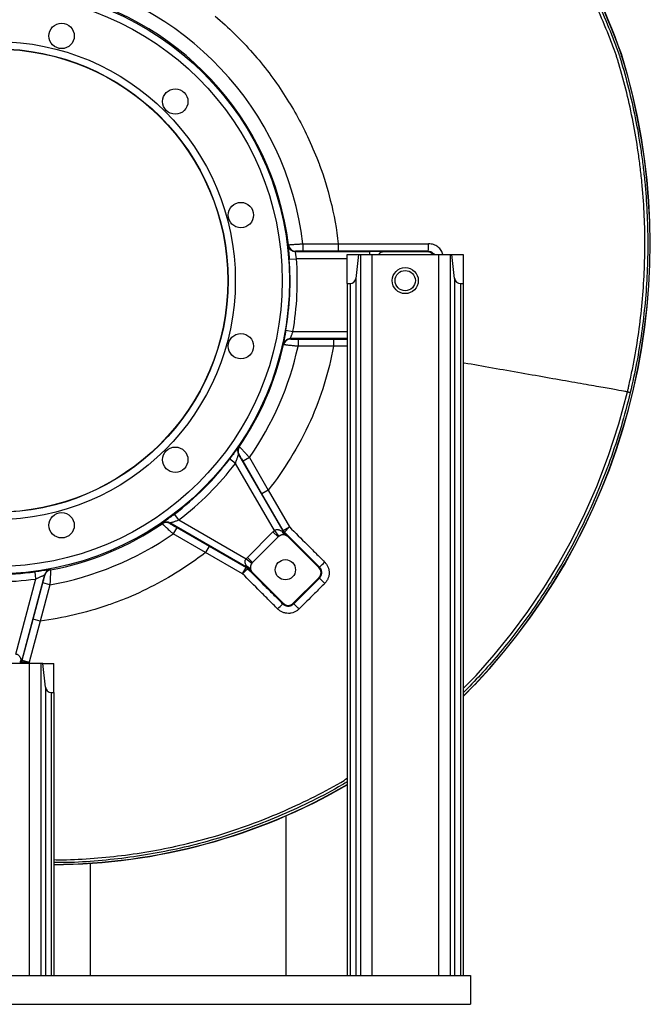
# Model space of a CAD drawing. Header units: millimetres. Extents: x 2157 to 3772, y 1656 to 3856.
# Tile 2 of 7: x 2901 to 3772, y 1656 to 3016. Entities that reach past the tile are written whole.
import ezdxf

# ---------------------------------------------------------------- set-up
doc = ezdxf.new("R2010")
doc.units = ezdxf.units.MM
doc.header["$LTSCALE"] = 2

msp = doc.modelspace()

# ---------------------------------------------------------------- linework, layer by layer
at = {"color": 7, "linetype": 'Continuous', "lineweight": 25}
for p, q in [((3731.8, 2968.7), (3732.1, 2968.8)), ((3282.3, 2696.3), (3281.9, 2695.8)), ((3281.9, 2695.8), (3384.5, 2695.8)), ((3292.4, 2706.5), (3292.4, 2696.5)), ((3292.4, 2706.5), (3341.2, 2706.5)), ((3341.2, 2696.5), (3292.4, 2696.5)), ((3341.2, 2706.5), (3341.2, 2696.5)), ((3464.1, 2695.4), (3404.5, 2695.4)), ((3404.5, 2695.4), (3404.5, 2695.4)), ((3464.1, 2695.4), (3465.1, 2696.4)), ((3273.5, 2685.1), (3283.5, 2685.8)), ((3353.6, 2691.6), (3369, 2691.6)), ((3353.6, 2651.6), (3353.6, 2691.6)), ((3369, 2691.6), (3365.4, 2658.7)), ((3369, 2691.6), (3371.7, 2691.6)), ((3371.7, 2691.6), (3371.7, 1695.6)), ((3371.7, 2691.6), (3387.6, 2691.6)), ((3387.6, 2691.6), (3387.6, 1695.6)), ((3387.6, 2691.6), (3479.6, 2691.6)), ((3479.6, 2691.6), (3479.6, 1695.6)), ((3479.6, 2691.6), (3495.5, 2691.6)), ((3495.5, 2691.6), (3495.5, 1695.6)), ((3495.5, 2691.6), (3498.1, 2691.6)), ((3501.8, 2658.7), (3498.1, 2691.6)), ((3498.1, 2691.6), (3513.6, 2691.6)), ((3513.6, 2691.6), (3513.6, 2651.6)), ((3365.4, 2658.7), (3365.4, 1695.6)), ((3501.8, 2658.7), (3501.8, 1695.6)), ((3353.6, 2651.6), (3357.4, 2651.6)), ((3353.6, 2651.6), (3353.6, 1695.6)), ((3357.4, 2651.6), (3357.4, 1695.6)), ((3509.8, 2651.6), (3509.8, 1695.6)), ((3509.8, 2651.6), (3513.6, 2651.6)), ((3513.6, 2651.6), (3513.6, 1695.6)), ((3268.8, 2587.1), (3278.6, 2585.4)), ((3275.1, 2575.4), (3275.5, 2574.9)), ((3353.6, 2575.4), (3275.1, 2575.4)), ((3285.7, 2574.8), (3334.4, 2574.8)), ((3285.7, 2574.8), (3285.7, 2564.8)), ((3334.4, 2574.8), (3334.4, 2564.8)), ((3334.4, 2564.8), (3285.7, 2564.8)), ((3515.1, 2541.6), (3513.6, 2541.9)), ((3199.2, 2403.1), (3191.2, 2409.2)), ((3203.6, 2415.5), (3264.5, 2309.9)), ((3204.1, 2415.5), (3203.6, 2415.5)), ((3218.4, 2411.1), (3209.8, 2406.1)), ((3218.4, 2411.1), (3244.5, 2366)), ((3252.9, 2310.1), (3199.2, 2403.1)), ((3235.8, 2361), (3209.8, 2406.1)), ((3244.5, 2366), (3235.8, 2361)), ((3265.1, 2310.3), (3235.8, 2361)), ((3244.5, 2366), (3273.7, 2315.3)), ((3121.1, 2325), (3115, 2333)), ((3214.3, 2259.7), (3108.7, 2320.7)), ((3108.7, 2320.7), (3108.7, 2320.1)), ((3118.1, 2314.4), (3113.1, 2305.8)), ((3118.1, 2314.4), (3162.9, 2288.6)), ((3121.1, 2325), (3214.1, 2271.3)), ((3265.1, 2310.3), (3273.7, 2315.3)), ((3273.7, 2315.3), (3266.7, 2308.2)), ((3157.9, 2279.9), (3113.1, 2305.8)), ((3215.7, 2273.2), (3251, 2308.5)), ((3258.1, 2301.4), (3222.8, 2266.1)), ((3258.1, 2301.4), (3222.8, 2266.1)), ((3251, 2308.5), (3258.1, 2301.4)), ((3252.9, 2310.1), (3259, 2302.2)), ((3258.1, 2301.4), (3258.1, 2301.4)), ((3263.7, 2309.1), (3264.5, 2309.9)), ((3264.5, 2309.9), (3265.1, 2310.3)), ((3266.1, 2307.8), (3265.1, 2307.2)), ((3266.7, 2308.2), (3266.1, 2307.8)), ((3266.1, 2307.8), (3272.3, 2301.7)), ((3272, 2301.4), (3272.3, 2301.7)), ((3314.4, 2259), (3272, 2301.4)), ((3162.9, 2288.6), (3157.9, 2279.9)), ((3162.9, 2288.6), (3213.9, 2259.1)), ((3208.9, 2250.5), (3157.9, 2279.9)), ((3215.7, 2273.2), (3222.8, 2266.1)), ((3208.9, 2250.5), (3213.9, 2259.1)), ((3213.9, 2259.1), (3214.3, 2259.7)), ((3214.1, 2271.3), (3222, 2265.2)), ((3214.3, 2259.7), (3215.1, 2260.5)), ((3217, 2259.1), (3216.4, 2258.1)), ((3222.8, 2266.1), (3222.8, 2266.1)), ((3315.2, 2259.7), (3314.4, 2259)), ((2935.7, 2249), (2904.1, 2131.2)), ((2923.8, 2243.3), (2922.5, 2253.2)), ((2936.1, 2248.6), (2935.7, 2249)), ((3216, 2257.5), (3208.9, 2250.5)), ((3216.4, 2258.1), (3216, 2257.5)), ((3222.5, 2251.9), (3216.4, 2258.1)), ((3222.8, 2252.2), (3222.5, 2251.9)), ((3222.8, 2252.2), (3265.2, 2209.8)), ((3279.1, 2209.8), (3314.4, 2245.1)), ((3315.1, 2244.4), (3314.4, 2245.1)), ((2896, 2139.6), (2923.8, 2243.3)), ((2920, 2187.7), (2933.4, 2237.9)), ((2943.1, 2235.3), (2929.6, 2185.2)), ((2943.1, 2235.3), (2933.4, 2237.9)), ((3264.5, 2209), (3265.2, 2209.8)), ((3279.8, 2209.1), (3279.1, 2209.8)), ((2904.8, 2131.1), (2920, 2187.7)), ((2929.6, 2185.2), (2914.4, 2128.5)), ((2929.6, 2185.2), (2920, 2187.7)), ((2914.6, 2126.6), (2822.6, 2126.6)), ((2903.8, 2128.6), (2902.6, 2128.9)), ((2902.9, 2131.2), (2904.1, 2131.2)), ((2904.4, 2128.5), (2903.8, 2128.6)), ((2904.1, 2131.2), (2904.8, 2131.1)), ((2914.4, 2128.5), (2904.4, 2128.5)), ((2904.8, 2131.1), (2914.4, 2128.5)), ((2914.6, 2126.6), (2914.6, 1695.6)), ((2930.5, 2126.6), (2914.6, 2126.6)), ((2930.5, 2126.6), (2930.5, 1695.6)), ((2933.1, 2126.6), (2930.5, 2126.6)), ((2936.8, 2093.7), (2933.1, 2126.6)), ((2933.1, 2126.6), (2948.6, 2126.6)), ((2948.6, 2086.6), (2948.6, 2126.6)), ((3529.5, 2097.5), (3513.6, 2081.4)), ((3529.8, 2097.3), (3513.6, 2080.9)), ((3529.5, 2097.5), (3529.8, 2097.3)), ((2936.8, 2093.7), (2936.8, 1695.6)), ((2944.8, 2086.6), (2944.8, 1695.6)), ((2944.8, 2086.6), (2948.6, 2086.6)), ((2948.6, 2086.6), (2948.6, 1695.6)), ((3268.6, 1915.9), (3268.6, 1695.6)), ((2998.6, 1850.4), (2998.6, 1695.6)), ((2213.6, 1695.6), (3523.6, 1695.6)), ((3523.6, 1695.6), (3523.6, 1655.6)), ((2213.6, 1655.6), (3523.6, 1655.6))]:
    msp.add_line(p, q, dxfattribs=at)
at = {"color": 8, "linetype": 'Continuous', "lineweight": 25}
for p, q in [((3384.5, 2691.6), (3384.5, 2695.8)), ((3353.6, 2685.8), (3283.5, 2685.8)), ((3278.6, 2585.4), (3353.6, 2585.4)), ((3334.4, 2574.8), (3353.6, 2574.8)), ((3353.6, 2564.8), (3334.4, 2564.8)), ((2902.6, 2128.9), (2902.9, 2126.6)), ((2903.8, 2128.6), (2903.8, 2126.6)), ((2904.4, 2126.6), (2904.4, 2128.5)), ((2914.4, 2128.5), (2914.4, 2126.6))]:
    msp.add_line(p, q, dxfattribs=at)
at = {"color": 7, "linetype": 'Continuous', "lineweight": 25, "flags": 128}
for points in [[(3272, 2704.6), (3272.3, 2704.9), (3272.4, 2705.1)], [(3265.7, 2567.1), (3265.4, 2567.5), (3265.3, 2567.6)], [(3204, 2426.2), (3204.4, 2426.1), (3204.5, 2426.1)], [(3098.1, 2319.7), (3098, 2320.1), (3098, 2320.2)], [(2943.5, 2256.2), (2943.8, 2255.9), (2943.9, 2255.8)], [(3322.4, 2237.2), (3321, 2238.6), (3319.7, 2239.9), (3318.4, 2241.2), (3317.3, 2242.3), (3316.4, 2243.2), (3315.7, 2243.8), (3315.3, 2244.2), (3315.1, 2244.4)], [(3287, 2201.9), (3285.6, 2203.2), (3284.3, 2204.6), (3283, 2205.8), (3282, 2206.9), (3281.1, 2207.8), (3280.4, 2208.5), (3280, 2208.9), (3279.8, 2209.1)]]:
    msp.add_lwpolyline(points, dxfattribs=at)
at = {"color": 8, "linetype": 'Continuous', "lineweight": 25, "flags": 128}
msp.add_lwpolyline([(3513.6, 2091.8), (3531.3, 2110), (3556.4, 2138.3), (3580.3, 2167.8), (3602.8, 2198.3), (3624, 2229.6), (3628.1, 2236), (3643.9, 2262), (3663.6, 2297.5), (3681.7, 2334), (3698.1, 2371.2), (3714.4, 2414), (3728.5, 2457.6), (3740.4, 2501.9), (3740.4, 2501.9), (3740.4, 2501.9)], dxfattribs=at)
at = {"color": 7, "linetype": 'Continuous', "lineweight": 25}
for centre, radius in [((2868.6, 2655.6), 405.2), ((2868.6, 2655.6), 395.2), ((2959.2, 2993.7), 17.5), ((2868.6, 2655.6), 330.4), ((2868.6, 2655.6), 320.4), ((2868.6, 2655.6), 320), ((3116.1, 2903.1), 17.5), ((3206.7, 2746.2), 17.5), ((3433.6, 2655.6), 18), ((3433.6, 2655.6), 14), ((3206.7, 2565), 17.5), ((3116.1, 2408.1), 17.5), ((2959.2, 2317.5), 17.5), ((3268.1, 2256.1), 14)]:
    msp.add_circle(centre, radius, dxfattribs=at)
for centre, radius, start, end in [((2705.2, 2596.3), 1092.1, 19.9355, 30.5607), ((2705.2, 2596.3), 1092.4, 19.9351, 30.5166), ((2868.6, 2655.6), 426.8, 6.8405, 79.9531), ((2868.6, 2655.6), 406.8, 6.9816, 79.3353), ((2885.1, 2706.2), 886.5, 316.6352, 17.2238), ((2885.1, 2706.2), 886.8, 316.6351, 17.2243), ((3281.9, 2705.8), 10, 186.9386, 269.9824), ((3282.3, 2706.3), 10, 186.9992, 269.9824), ((3428.4, 2704.1), 37.5, 348.2286, 3.687), ((2868.6, 2655.6), 406, 350.2887, 4.1594), ((2868.6, 2655.6), 416, 350.2887, 4.1594), ((3357.4, 2659.6), 8, 270, 353.6217), ((3509.8, 2659.6), 8, 186.3783, 270), ((3275.5, 2564.9), 10, 90.0156, 167.4215), ((3275.1, 2565.4), 10, 90.0145, 109.7176), ((2868.6, 2655.6), 406.8, 325.6647, 347.4371), ((2868.6, 2655.6), 426.8, 325.0469, 347.7125), ((3212.2, 2420.5), 10, 145.6334, 209.9882), ((3212.8, 2420.5), 10, 145.6765, 209.9882), ((2868.6, 2655.6), 406, 307.3741, 322.6259), ((2868.6, 2655.6), 416, 307.3741, 322.6259), ((2868.6, 2655.6), 406.8, 280.6647, 304.3353), ((3103.7, 2312), 10, 60.0118, 124.3666), ((3103.7, 2311.4), 10, 60.0118, 124.3235), ((2868.6, 2655.6), 426.8, 280.0469, 304.9531), ((3265.1, 2294.5), 19.8, 127.9899, 135), ((3265.1, 2294.5), 9.83, 45, 135), ((3265.1, 2294.5), 9.83, 127.9899, 135), ((3270.9, 2310.9), 7.45, 194.7141, 248.8486), ((3273.3, 2315), 11.3, 211.6226, 223.3774), ((3273.2, 2314.9), 10, 210.0023, 224.9977), ((3273.7, 2315.3), 10, 210.0023, 224.9977), ((3270.3, 2309.1), 5.48, 199.8795, 248.1048), ((3229.7, 2259.1), 19.8, 135, 142.0101), ((3208.9, 2250.5), 10, 45.0023, 59.9977), ((3209.3, 2251), 10, 45.0023, 59.9977), ((3213.3, 2253.3), 7.45, 21.1514, 75.2859), ((3209.2, 2250.9), 11.3, 46.6226, 58.3774), ((3215.1, 2253.9), 5.48, 21.8952, 70.1205), ((3229.7, 2259.1), 9.83, 135, 225), ((3229.7, 2259.1), 9.83, 135, 142.0101), ((3307.5, 2252.1), 9.83, 315, 45), ((3161.5, 2424.1), 225, 313.0615, 315.6116), ((2868.6, 2655.6), 406, 262.3741, 277.6259), ((2945.3, 2246.4), 10, 100.6334, 164.9882), ((2945.7, 2246), 10, 100.6765, 164.9882), ((2868.6, 2655.6), 416, 262.3741, 277.6259), ((3000.5, 2462.3), 365.8, 314.6247, 316.1909), ((3272.1, 2216.7), 9.83, 225, 315), ((2913.9, 2128.6), 11.3, 166.6226, 178.3774), ((2913.8, 2128.6), 10, 165.0023, 179.9977), ((2914.4, 2128.5), 10, 165.0023, 179.9977), ((2944.8, 2094.6), 8, 186.3783, 270), ((2944.8, 2661), 812.1, 270.2681, 300.2263), ((2944.8, 2661), 812.4, 270.268, 300.212)]:
    msp.add_arc(centre, radius, start, end, dxfattribs=at)
at = {"color": 8, "linetype": 'Continuous', "lineweight": 25}
for centre, radius, start, end in [((3404.5, 2685.4), 10, 90.02, 141.8867), ((3275.1, 2565.4), 10, 109.7169, 167.4764), ((2910, 2127.2), 8.05, 150.8449, 184.519), ((2908.6, 2126.3), 6.55, 156.9072, 177.3138)]:
    msp.add_arc(centre, radius, start, end, dxfattribs=at)
at = {"color": 7, "linetype": 'Continuous', "lineweight": 25}
for centre, major_axis, ratio, start_param, end_param in [((3384.5, 2695.4), (20, 0), 0.017455, 0.017453, 1.570796), ((3404.5, 2685.4), (-7.07, 7.07), 0.999695, 5.497939, 6.403158), ((3464.1, 2685.4), (-7.07, -7.07), 0.999695, 3.02162, 3.926839)]:
    msp.add_ellipse(centre, major_axis=major_axis, ratio=ratio, start_param=start_param, end_param=end_param, dxfattribs=at)
for points, knots in [([(3740.4, 2501.9), (3740.4, 2502.1), (3740.5, 2502.3), (3740.6, 2502.7), (3740.7, 2503.4), (3741.1, 2504.9), (3741.8, 2507.9), (3743.1, 2513.9), (3745.8, 2525.8), (3747.8, 2536.1), (3751.7, 2556.6), (3754, 2570.4), (3759.8, 2611.6), (3762.3, 2639.2), (3764.8, 2694.5), (3764.8, 2722.3), (3762.7, 2764), (3761.7, 2778), (3760, 2795.4), (3759.6, 2798.9), (3758.8, 2805.9), (3758.4, 2809.3), (3757.2, 2819.8), (3756.2, 2826.7), (3751.2, 2861.2), (3745.9, 2888.4), (3736, 2928.7), (3732.4, 2942), (3728, 2956.9), (3727.5, 2958.6), (3726.5, 2961.9), (3726, 2963.5), (3725.4, 2965.4), (3725.4, 2965.6), (3725.3, 2966), (3725.2, 2966.2), (3725.1, 2966.6), (3725, 2966.8), (3724.8, 2967.2), (3724.5, 2968.2), (3724.1, 2969.3), (3723.2, 2971.7), (3722.6, 2973.3), (3719.6, 2981.4), (3717.1, 2987.9), (3704.4, 3020.1), (3693.2, 3045.6), (3677.9, 3077.1), (3674.8, 3083.4), (3668.4, 3095.9), (3665.2, 3102.1), (3655.3, 3120.6), (3648.4, 3132.8), (3641.3, 3144.9)], [0, 0, 0, 0, 0.000977, 0.000977, 0.001953, 0.003906, 0.007813, 0.015625, 0.03125, 0.0625, 0.0625, 0.125, 0.125, 0.25, 0.25, 0.375, 0.375, 0.4375, 0.4375, 0.453125, 0.453125, 0.46875, 0.46875, 0.5, 0.5, 0.625, 0.625, 0.6875, 0.6875, 0.695313, 0.695313, 0.703125, 0.703125, 0.704102, 0.704102, 0.705078, 0.705078, 0.706055, 0.706055, 0.707031, 0.710938, 0.710938, 0.71875, 0.71875, 0.75, 0.75, 0.875, 0.875, 0.90625, 0.90625, 0.9375, 0.9375, 1, 1, 1, 1]), ([(3644.8, 3146.9), (3651.8, 3134.9), (3658.7, 3122.6), (3668.6, 3104), (3671.9, 3097.8), (3678.3, 3085.3), (3681.4, 3079), (3696.8, 3047.3), (3708, 3021.7), (3720.8, 2989.3), (3723.3, 2982.8), (3726.3, 2974.7), (3726.9, 2973), (3727.8, 2970.6), (3728.1, 2969.8), (3728.6, 2968.6), (3728.7, 2968.2), (3729, 2967.3), (3729.1, 2966.9), (3729.8, 2964.8), (3730.3, 2963.2), (3731.3, 2959.9), (3731.8, 2958.2), (3736.2, 2943.2), (3739.8, 2929.8), (3749.7, 2889.4), (3755.1, 2862), (3760.1, 2827.4), (3761.1, 2820.4), (3762.4, 2809.9), (3762.8, 2806.4), (3763.5, 2799.4), (3763.9, 2795.9), (3765.6, 2778.4), (3766.6, 2764.4), (3768.7, 2722.4), (3768.8, 2694.5), (3766.3, 2638.9), (3763.7, 2611.2), (3756, 2556), (3750.8, 2528.4), (3744.2, 2501)], [0, 0, 0, 0, 0.0625, 0.0625, 0.09375, 0.09375, 0.125, 0.125, 0.25, 0.25, 0.28125, 0.28125, 0.289063, 0.289063, 0.292969, 0.292969, 0.294922, 0.294922, 0.296875, 0.296875, 0.304688, 0.304688, 0.3125, 0.3125, 0.375, 0.375, 0.5, 0.5, 0.53125, 0.53125, 0.546875, 0.546875, 0.5625, 0.5625, 0.625, 0.625, 0.75, 0.75, 0.875, 0.875, 1, 1, 1, 1]), ([(3171.1, 3021.1), (3189.7, 3005.5), (3215.8, 2979.8), (3253.5, 2933.4), (3278.7, 2894.4), (3299.7, 2853.4), (3309.2, 2831.2), (3314, 2818.8), (3314.5, 2817.6), (3314.6, 2817.4), (3314.9, 2816.6), (3321.1, 2799.6), (3332.4, 2762.3), (3339, 2726.4), (3341.2, 2706.5)], [0, 0, 0, 0, 0.125, 0.1875, 0.3125, 0.375, 0.4472656, 0.4535786, 0.4541016, 0.4545898, 0.4550781, 0.4589844, 0.5625, 0.694904, 0.694904, 0.694904, 0.694904]), ([(3272, 2704.6), (3272, 2704.6), (3271.9, 2704.4), (3272, 2703.9), (3272, 2703.5), (3272, 2702.8), (3272.1, 2702.5), (3272.1, 2701.9), (3272.1, 2701.6), (3272.2, 2700.5), (3272.3, 2699.7), (3272.5, 2697.9), (3272.6, 2696.9), (3272.7, 2694.8), (3272.8, 2693.7), (3273, 2691.9), (3273, 2691.3), (3273.1, 2690.1), (3273.2, 2689.5), (3273.3, 2687.6), (3273.4, 2686.4), (3273.5, 2685.1)], [0, 0, 0, 0, 0.125, 0.125, 0.25, 0.25, 0.3125, 0.3125, 0.375, 0.375, 0.5, 0.5, 0.625, 0.625, 0.75, 0.75, 0.8125, 0.8125, 0.875, 0.875, 1, 1, 1, 1]), ([(3272.4, 2705.1), (3272.4, 2705.1), (3272.6, 2705.1), (3273, 2705.1), (3273.2, 2705.2), (3273.5, 2705.2), (3273.8, 2705.2), (3274.5, 2705.3), (3275.2, 2705.3), (3276.6, 2705.4), (3277.5, 2705.5), (3279.3, 2705.6), (3280.3, 2705.7), (3281.9, 2705.8), (3282.5, 2705.8), (3283.6, 2705.9), (3284.8, 2706), (3286, 2706.1), (3287.2, 2706.1), (3287.9, 2706.2), (3289.8, 2706.3), (3291.1, 2706.4), (3292.4, 2706.5)], [0, 0, 0, 0, 0.125, 0.125, 0.1875, 0.1875, 0.25, 0.25, 0.375, 0.375, 0.5, 0.5, 0.625, 0.625, 0.6875, 0.6875, 0.75, 0.8125, 0.8125, 0.875, 0.875, 1, 1, 1, 1]), ([(3283.5, 2685.8), (3283.4, 2686.4), (3283.3, 2687.1), (3283.1, 2688.3), (3283, 2689), (3282.8, 2690.2), (3282.7, 2690.7), (3282.5, 2691.8), (3282.4, 2692.3), (3282.3, 2693.2), (3282.2, 2693.6), (3282.1, 2694.2), (3282.1, 2694.4), (3282, 2694.7), (3282, 2694.8), (3281.9, 2695.2), (3281.9, 2695.4), (3281.9, 2695.7), (3281.9, 2695.8), (3281.9, 2695.8)], [0, 0, 0, 0, 0.125, 0.125, 0.25, 0.25, 0.375, 0.375, 0.5, 0.5, 0.625, 0.625, 0.6875, 0.6875, 0.75, 0.75, 0.875, 0.875, 1, 1, 1, 1]), ([(3292.4, 2696.5), (3291.7, 2696.5), (3291.1, 2696.5), (3289.8, 2696.4), (3289.2, 2696.4), (3288, 2696.4), (3287.4, 2696.4), (3286.3, 2696.4), (3285.8, 2696.4), (3284.9, 2696.4), (3284.5, 2696.4), (3283.7, 2696.4), (3283.4, 2696.4), (3283, 2696.3), (3282.9, 2696.3), (3282.7, 2696.3), (3282.6, 2696.3), (3282.4, 2696.3), (3282.4, 2696.3), (3282.3, 2696.3)], [0, 0, 0, 0, 0.125, 0.125, 0.25, 0.25, 0.375, 0.375, 0.5, 0.5, 0.625, 0.625, 0.75, 0.75, 0.8125, 0.8125, 0.875, 0.875, 1, 1, 1, 1]), ([(3341.2, 2706.5), (3362, 2706.5), (3393.2, 2706.5), (3426.9, 2706.5), (3439.9, 2706.5), (3443.8, 2706.5), (3445.1, 2706.4), (3447.7, 2706.5), (3449, 2706.5), (3455.5, 2706.5), (3460.6, 2706.5), (3465.8, 2706.5)], [0, 0, 0, 0, 0.5, 0.75, 0.8125, 0.8125, 0.84375, 0.84375, 0.875, 0.875, 1, 1, 1, 1]), ([(3465.1, 2696.4), (3460, 2696.4), (3454.8, 2696.5), (3447.1, 2696.5), (3444.5, 2696.5), (3439.3, 2696.5), (3426.4, 2696.5), (3392.9, 2696.5), (3361.9, 2696.5), (3341.2, 2696.5)], [0, 0, 0, 0, 0.125, 0.125, 0.1875, 0.1875, 0.25, 0.5, 1, 1, 1, 1]), ([(3268.8, 2587.1), (3268.6, 2585.8), (3268.3, 2584.6), (3268, 2582.7), (3267.9, 2582.1), (3267.7, 2580.9), (3267.5, 2579.7), (3267.2, 2578.5), (3267, 2577.4), (3266.9, 2576.9), (3266.6, 2575.3), (3266.5, 2574.3), (3266.2, 2573), (3266.1, 2572.5), (3266, 2571.7), (3265.9, 2571.3), (3265.7, 2570.3), (3265.6, 2569.7), (3265.5, 2568.9), (3265.4, 2568.7), (3265.4, 2568.3), (3265.3, 2568.2), (3265.3, 2567.8), (3265.3, 2567.6), (3265.3, 2567.6)], [0, 0, 0, 0, 0.125, 0.125, 0.1875, 0.1875, 0.25, 0.3125, 0.3125, 0.375, 0.375, 0.5, 0.5, 0.5625, 0.5625, 0.625, 0.625, 0.75, 0.75, 0.8125, 0.8125, 0.875, 0.875, 1, 1, 1, 1]), ([(3275.1, 2575.4), (3275, 2575.5), (3275, 2575.5), (3275.1, 2575.7), (3275.1, 2575.8), (3275.2, 2576), (3275.2, 2576.2), (3275.4, 2576.6), (3275.5, 2576.9), (3275.8, 2577.6), (3275.9, 2578.1), (3276.3, 2579), (3276.5, 2579.5), (3276.9, 2580.6), (3277.1, 2581.1), (3277.5, 2582.3), (3277.8, 2582.9), (3278.2, 2584.2), (3278.4, 2584.8), (3278.6, 2585.4)], [0, 0, 0, 0, 0.125, 0.125, 0.1875, 0.1875, 0.25, 0.25, 0.375, 0.375, 0.5, 0.5, 0.625, 0.625, 0.75, 0.75, 0.875, 0.875, 1, 1, 1, 1]), ([(3275.5, 2574.9), (3275.5, 2574.9), (3275.5, 2574.9), (3275.8, 2574.9), (3276, 2574.9), (3276.5, 2574.9), (3276.9, 2574.9), (3277.6, 2574.8), (3278.1, 2574.8), (3279, 2574.8), (3279.5, 2574.8), (3280.6, 2574.8), (3281.2, 2574.8), (3282.4, 2574.8), (3283.1, 2574.8), (3284.3, 2574.8), (3285, 2574.8), (3285.7, 2574.8)], [0, 0, 0, 0, 0.125, 0.125, 0.25, 0.25, 0.375, 0.375, 0.5, 0.5, 0.625, 0.625, 0.75, 0.75, 0.875, 0.875, 1, 1, 1, 1]), ([(3334.4, 2564.8), (3328.3, 2529.3), (3311.6, 2476.1), (3277.1, 2411.2), (3255.6, 2380.3), (3244.5, 2366)], [0.0091774, 0.0091774, 0.0091774, 0.0091774, 0.125, 0.1875, 0.2444226, 0.2444226, 0.2444226, 0.2444226]), ([(3285.7, 2564.8), (3284.3, 2564.9), (3283.1, 2565.1), (3281.2, 2565.3), (3280.6, 2565.3), (3279.3, 2565.5), (3278.7, 2565.5), (3276.9, 2565.7), (3275.8, 2565.9), (3273.6, 2566.1), (3272.6, 2566.2), (3270.7, 2566.4), (3269.9, 2566.5), (3268.8, 2566.7), (3268.5, 2566.7), (3267.9, 2566.8), (3267.6, 2566.8), (3266.8, 2566.9), (3266.4, 2567), (3265.9, 2567.1), (3265.7, 2567.1), (3265.7, 2567.1)], [0, 0, 0, 0, 0.125, 0.125, 0.1875, 0.1875, 0.25, 0.25, 0.375, 0.375, 0.5, 0.5, 0.625, 0.625, 0.6875, 0.6875, 0.75, 0.75, 0.875, 0.875, 1, 1, 1, 1]), ([(3740.4, 2501.9), (3739.2, 2502.1), (3734.9, 2502.9), (3721.5, 2505.2), (3698.6, 2509.3), (3668.6, 2514.5), (3633.1, 2520.8), (3594.1, 2527.7), (3553.9, 2534.8), (3527.7, 2539.4), (3515.1, 2541.6)], [0.6657716, 0.6657716, 0.6657716, 0.6657716, 0.6841639, 0.7103825, 0.7366012, 0.7628199, 0.7890386, 0.8152572, 0.8414759, 0.8676946, 0.8676946, 0.8676946, 0.8676946]), ([(3740.4, 2501.9), (3740.4, 2501.9), (3740.6, 2501.8), (3741, 2501.7), (3741.3, 2501.7), (3742, 2501.5), (3742.4, 2501.4), (3743.3, 2501.2), (3743.8, 2501.1), (3744.2, 2501)], [0, 0, 0, 0, 0.25, 0.25, 0.5, 0.5, 0.75, 0.75, 1, 1, 1, 1]), ([(3204, 2426.2), (3203.9, 2426.2), (3203.8, 2426), (3203.4, 2425.6), (3203.2, 2425.2), (3202.7, 2424.5), (3202.5, 2424.3), (3202.1, 2423.7), (3201.8, 2423.4), (3201.1, 2422.5), (3200.6, 2421.7), (3199.7, 2420.5), (3199.4, 2420.1), (3198.8, 2419.2), (3198.4, 2418.8), (3197.4, 2417.4), (3196.7, 2416.4), (3195.6, 2414.9), (3195.2, 2414.4), (3194.4, 2413.4), (3194, 2412.9), (3192.9, 2411.3), (3192.1, 2410.2), (3191.2, 2409.2)], [0, 0, 0, 0, 0.125, 0.125, 0.25, 0.25, 0.3125, 0.3125, 0.375, 0.375, 0.5, 0.5, 0.5625, 0.5625, 0.625, 0.625, 0.75, 0.75, 0.8125, 0.8125, 0.875, 0.875, 1, 1, 1, 1]), ([(3204.5, 2426.1), (3204.6, 2426.1), (3204.7, 2426), (3205, 2425.7), (3205.1, 2425.6), (3205.4, 2425.3), (3205.5, 2425.1), (3206.1, 2424.6), (3206.5, 2424.1), (3207.3, 2423.2), (3207.6, 2422.9), (3208.2, 2422.3), (3208.8, 2421.7), (3209.5, 2420.9), (3210.2, 2420.2), (3210.5, 2419.8), (3211.7, 2418.5), (3212.5, 2417.7), (3213.7, 2416.3), (3214.1, 2415.9), (3215, 2414.9), (3215.4, 2414.5), (3216.7, 2413), (3217.6, 2412.1), (3218.4, 2411.1)], [0, 0, 0, 0, 0.125, 0.125, 0.1875, 0.1875, 0.25, 0.25, 0.375, 0.375, 0.4375, 0.4375, 0.5, 0.5625, 0.5625, 0.625, 0.625, 0.75, 0.75, 0.8125, 0.8125, 0.875, 0.875, 1, 1, 1, 1]), ([(3199.2, 2403.1), (3199.7, 2404.5), (3200.2, 2405.9), (3200.9, 2408), (3201.2, 2408.7), (3201.6, 2410), (3201.8, 2410.6), (3202.2, 2411.8), (3202.4, 2412.4), (3202.8, 2413.4), (3202.9, 2413.9), (3203.2, 2414.7), (3203.3, 2415), (3203.5, 2415.4), (3203.5, 2415.5), (3203.6, 2415.5)], [0, 0, 0, 0, 0.25, 0.25, 0.375, 0.375, 0.5, 0.5, 0.625, 0.625, 0.75, 0.75, 0.875, 0.875, 1, 1, 1, 1]), ([(3209.8, 2406.1), (3209.4, 2406.7), (3209.1, 2407.3), (3208.4, 2408.4), (3208.1, 2409), (3207.4, 2410.1), (3207.1, 2410.6), (3206.5, 2411.6), (3206.2, 2412.1), (3205.7, 2413), (3205.5, 2413.4), (3205, 2414.2), (3204.8, 2414.5), (3204.5, 2415), (3204.4, 2415.2), (3204.2, 2415.4), (3204.2, 2415.5), (3204.1, 2415.5)], [0, 0, 0, 0, 0.125, 0.125, 0.25, 0.25, 0.375, 0.375, 0.5, 0.5, 0.625, 0.625, 0.75, 0.75, 0.875, 0.875, 1, 1, 1, 1]), ([(3115, 2333), (3114, 2332.1), (3112.9, 2331.3), (3110.8, 2329.8), (3109.8, 2329), (3107.8, 2327.5), (3106.8, 2326.8), (3105.4, 2325.8), (3105, 2325.4), (3104.1, 2324.8), (3103.7, 2324.5), (3102.9, 2323.9), (3102.5, 2323.6), (3101.8, 2323.1), (3101.4, 2322.8), (3100.4, 2322.1), (3099.9, 2321.7), (3099.2, 2321.2), (3099, 2321), (3098.6, 2320.8), (3098.5, 2320.7), (3098.2, 2320.4), (3098, 2320.3), (3098, 2320.2)], [0, 0, 0, 0, 0.125, 0.125, 0.25, 0.25, 0.375, 0.375, 0.4375, 0.4375, 0.5, 0.5, 0.5625, 0.5625, 0.625, 0.625, 0.75, 0.75, 0.8125, 0.8125, 0.875, 0.875, 1, 1, 1, 1]), ([(3113.1, 2305.8), (3112.1, 2306.6), (3111.2, 2307.5), (3109.7, 2308.8), (3109.3, 2309.2), (3108.3, 2310.1), (3107.9, 2310.5), (3106.5, 2311.7), (3105.7, 2312.5), (3104.4, 2313.6), (3104.1, 2314), (3103.3, 2314.7), (3102.9, 2315), (3101.9, 2316), (3101.2, 2316.6), (3100.4, 2317.4), (3100.2, 2317.6), (3099.7, 2318.1), (3099.5, 2318.3), (3098.9, 2318.8), (3098.6, 2319.1), (3098.2, 2319.5), (3098.1, 2319.6), (3098.1, 2319.7)], [0, 0, 0, 0, 0.125, 0.125, 0.1875, 0.1875, 0.25, 0.25, 0.375, 0.375, 0.4375, 0.4375, 0.5, 0.5, 0.625, 0.625, 0.6875, 0.6875, 0.75, 0.75, 0.875, 0.875, 1, 1, 1, 1]), ([(3108.7, 2320.7), (3108.7, 2320.7), (3108.8, 2320.7), (3109.1, 2320.8), (3109.2, 2320.9), (3109.5, 2321), (3109.7, 2321.1), (3110.1, 2321.2), (3110.3, 2321.3), (3110.8, 2321.4), (3111, 2321.5), (3111.8, 2321.8), (3112.4, 2322), (3113.6, 2322.4), (3114.2, 2322.6), (3115.5, 2323), (3116.2, 2323.3), (3117.6, 2323.7), (3118.3, 2324), (3119.7, 2324.5), (3120.4, 2324.8), (3121.1, 2325)], [0, 0, 0, 0, 0.125, 0.125, 0.1875, 0.1875, 0.25, 0.25, 0.3125, 0.3125, 0.375, 0.375, 0.5, 0.5, 0.625, 0.625, 0.75, 0.75, 0.875, 0.875, 1, 1, 1, 1]), ([(3108.7, 2320.1), (3108.7, 2320), (3108.8, 2320), (3109, 2319.8), (3109.2, 2319.7), (3109.6, 2319.4), (3109.8, 2319.4), (3110.1, 2319.2), (3110.2, 2319.1), (3110.8, 2318.7), (3111.2, 2318.5), (3112.1, 2318), (3112.6, 2317.7), (3113.6, 2317.1), (3114.1, 2316.8), (3115.8, 2315.8), (3116.9, 2315.1), (3118.1, 2314.4)], [0, 0, 0, 0, 0.125, 0.125, 0.25, 0.25, 0.3125, 0.3125, 0.375, 0.375, 0.5, 0.5, 0.625, 0.625, 0.75, 0.75, 1, 1, 1, 1]), ([(3273.7, 2315.3), (3281.8, 2307.2), (3289.9, 2299.1), (3302.1, 2287), (3306.1, 2282.9), (3314.2, 2274.8), (3318.3, 2270.8), (3322.3, 2266.7)], [0, 0, 0, 0, 0.5, 0.5, 0.75, 0.75, 1, 1, 1, 1]), ([(3252.9, 2310.1), (3253.3, 2310.5), (3253.7, 2310.9), (3254.7, 2311.4), (3255.2, 2311.5), (3256.2, 2311.7), (3256.7, 2311.7), (3257.8, 2311.7), (3258.3, 2311.6), (3259.7, 2311.2), (3260.6, 2310.9), (3262.2, 2310), (3263, 2309.5), (3263.7, 2309.1)], [0, 0, 0, 0, 0.125, 0.125, 0.25, 0.25, 0.375, 0.375, 0.5, 0.5, 0.75, 0.75, 1, 1, 1, 1]), ([(3268.2, 2304), (3267.8, 2304.1), (3267.3, 2304.2), (3266.1, 2304.4), (3265.4, 2304.4), (3264.3, 2304.4), (3263.9, 2304.3), (3263.1, 2304.2), (3262.6, 2304.1), (3261.9, 2303.8), (3261.6, 2303.7), (3261.1, 2303.5), (3260.9, 2303.4), (3260.1, 2303), (3259.5, 2302.6), (3259, 2302.2)], [0, 0, 0, 0, 0.25, 0.25, 0.5, 0.5, 0.625, 0.625, 0.75, 0.75, 0.8125, 0.8125, 0.875, 0.875, 1, 1, 1, 1]), ([(3265.1, 2307.2), (3266.4, 2306.4), (3267.7, 2305.6), (3269.5, 2304.2), (3270, 2303.7), (3271.2, 2302.7), (3271.7, 2302.2), (3272.3, 2301.7)], [0, 0, 0, 0, 0.5, 0.5, 0.75, 0.75, 1, 1, 1, 1]), ([(3315.2, 2259.7), (3311.1, 2263.8), (3307.1, 2267.8), (3299, 2275.9), (3295, 2279.9), (3282.8, 2292.1), (3274.7, 2300.1), (3266.7, 2308.2)], [0, 0, 0, 0, 0.25, 0.25, 0.5, 0.5, 1, 1, 1, 1]), ([(3268.2, 2304), (3269, 2303.8), (3269.7, 2303.4), (3270.8, 2302.9), (3271.1, 2302.6), (3271.7, 2302.2), (3272, 2301.9), (3272.3, 2301.7)], [0, 0, 0, 0, 0.5, 0.5, 0.75, 0.75, 1, 1, 1, 1]), ([(3157.9, 2279.9), (3149.1, 2273.1), (3115.5, 2249), (3072.5, 2225.9), (3034.5, 2211.1), (2995.3, 2197.2), (2961.4, 2189.2), (2929.6, 2185.2)], [0.3716429, 0.3716429, 0.3716429, 0.3716429, 0.40625, 0.5, 0.5215147, 0.53125, 0.6268585, 0.6268585, 0.6268585, 0.6268585]), ([(3215.1, 2260.5), (3214.7, 2261.2), (3214.2, 2262), (3213.3, 2263.6), (3213, 2264.5), (3212.5, 2266.4), (3212.4, 2267.4), (3212.7, 2269), (3212.8, 2269.5), (3213.3, 2270.5), (3213.7, 2271), (3214.1, 2271.3)], [0, 0, 0, 0, 0.25, 0.25, 0.5, 0.5, 0.75, 0.75, 0.875, 0.875, 1, 1, 1, 1]), ([(3217, 2259.1), (3217.8, 2257.8), (3218.6, 2256.5), (3220.5, 2254.2), (3221.5, 2253), (3222.5, 2251.9)], [0, 0, 0, 0, 0.5, 0.5, 1, 1, 1, 1]), ([(3222, 2265.2), (3221.8, 2264.9), (3221.6, 2264.7), (3221.2, 2264.1), (3221.1, 2263.9), (3220.8, 2263.3), (3220.7, 2263.1), (3220.5, 2262.6), (3220.4, 2262.3), (3220.1, 2261.6), (3220, 2261.1), (3219.9, 2260.3), (3219.8, 2259.9), (3219.8, 2259.1), (3219.8, 2258.8), (3219.8, 2258.1), (3219.8, 2257.8), (3220, 2256.9), (3220.1, 2256.4), (3220.2, 2256)], [0, 0, 0, 0, 0.0625, 0.0625, 0.125, 0.125, 0.1875, 0.1875, 0.25, 0.25, 0.375, 0.375, 0.5, 0.5, 0.625, 0.625, 0.75, 0.75, 1, 1, 1, 1]), ([(3315.1, 2244.4), (3315.7, 2244.9), (3316.1, 2245.5), (3316.9, 2246.7), (3317.2, 2247.3), (3317.6, 2248.3), (3317.8, 2248.6), (3318, 2249.3), (3318, 2249.6), (3318.3, 2250.7), (3318.3, 2251.4), (3318.3, 2252.8), (3318.3, 2253.5), (3318, 2254.9), (3317.8, 2255.6), (3317.4, 2256.5), (3317.2, 2256.9), (3316.9, 2257.5), (3316.7, 2257.8), (3316.1, 2258.7), (3315.7, 2259.2), (3315.2, 2259.7)], [0, 0, 0, 0, 0.125, 0.125, 0.25, 0.25, 0.3125, 0.3125, 0.375, 0.375, 0.5, 0.5, 0.625, 0.625, 0.75, 0.75, 0.8125, 0.8125, 0.875, 0.875, 1, 1, 1, 1]), ([(3322.3, 2266.7), (3323.3, 2265.8), (3324.2, 2264.7), (3325.3, 2263), (3325.6, 2262.4), (3326.3, 2261.2), (3326.6, 2260.6), (3327.4, 2258.7), (3327.8, 2257.4), (3328.2, 2255.4), (3328.3, 2254.7), (3328.4, 2253.3), (3328.5, 2252.7), (3328.5, 2250.6), (3328.4, 2249.3), (3328, 2247.2), (3327.8, 2246.6), (3327.4, 2245.3), (3327, 2244), (3326.4, 2242.8), (3325.7, 2241.5), (3325.4, 2241), (3324.2, 2239.2), (3323.4, 2238.2), (3322.4, 2237.2)], [0, 0, 0, 0, 0.125, 0.125, 0.1875, 0.1875, 0.25, 0.25, 0.375, 0.375, 0.4375, 0.4375, 0.5, 0.5, 0.625, 0.625, 0.6875, 0.6875, 0.75, 0.8125, 0.8125, 0.875, 0.875, 1, 1, 1, 1]), ([(2943.5, 2256.2), (2943.5, 2256.2), (2943.3, 2256.2), (2942.7, 2256.2), (2942.3, 2256.1), (2941.4, 2256), (2941.1, 2255.9), (2940.4, 2255.8), (2940, 2255.8), (2938.9, 2255.6), (2938, 2255.5), (2936.5, 2255.2), (2936, 2255.2), (2934.9, 2255), (2934.4, 2254.9), (2932.7, 2254.7), (2931.5, 2254.5), (2929.6, 2254.2), (2929, 2254.1), (2927.7, 2253.9), (2927.1, 2253.8), (2925.1, 2253.6), (2923.8, 2253.4), (2922.5, 2253.2)], [0, 0, 0, 0, 0.125, 0.125, 0.25, 0.25, 0.3125, 0.3125, 0.375, 0.375, 0.5, 0.5, 0.5625, 0.5625, 0.625, 0.625, 0.75, 0.75, 0.8125, 0.8125, 0.875, 0.875, 1, 1, 1, 1]), ([(2923.8, 2243.3), (2925.2, 2243.9), (2926.5, 2244.6), (2928.5, 2245.5), (2929.1, 2245.8), (2930.4, 2246.4), (2931, 2246.7), (2932.1, 2247.3), (2932.6, 2247.6), (2933.6, 2248.1), (2934.1, 2248.3), (2934.8, 2248.6), (2935.1, 2248.8), (2935.5, 2249), (2935.7, 2249), (2935.7, 2249)], [0, 0, 0, 0, 0.25, 0.25, 0.375, 0.375, 0.5, 0.5, 0.625, 0.625, 0.75, 0.75, 0.875, 0.875, 1, 1, 1, 1]), ([(2933.4, 2237.9), (2933.6, 2238.6), (2933.7, 2239.2), (2934.1, 2240.5), (2934.3, 2241.2), (2934.6, 2242.4), (2934.7, 2243), (2935, 2244.1), (2935.2, 2244.7), (2935.4, 2245.7), (2935.5, 2246.2), (2935.7, 2247), (2935.8, 2247.3), (2936, 2247.9), (2936, 2248.1), (2936.1, 2248.5), (2936.1, 2248.5), (2936.1, 2248.6)], [0, 0, 0, 0, 0.125, 0.125, 0.25, 0.25, 0.375, 0.375, 0.5, 0.5, 0.625, 0.625, 0.75, 0.75, 0.875, 0.875, 1, 1, 1, 1]), ([(2943.9, 2255.8), (2943.9, 2255.8), (2943.9, 2255.6), (2943.9, 2255.2), (2943.9, 2255), (2943.9, 2254.6), (2943.9, 2254.4), (2943.9, 2253.6), (2943.8, 2252.9), (2943.8, 2251.8), (2943.8, 2251.4), (2943.8, 2250.5), (2943.7, 2249.6), (2943.7, 2248.6), (2943.6, 2247.6), (2943.6, 2247), (2943.6, 2245.4), (2943.5, 2244.2), (2943.4, 2242.4), (2943.4, 2241.8), (2943.3, 2240.5), (2943.3, 2239.9), (2943.2, 2237.9), (2943.1, 2236.6), (2943.1, 2235.3)], [0, 0, 0, 0, 0.125, 0.125, 0.1875, 0.1875, 0.25, 0.25, 0.375, 0.375, 0.4375, 0.4375, 0.5, 0.5625, 0.5625, 0.625, 0.625, 0.75, 0.75, 0.8125, 0.8125, 0.875, 0.875, 1, 1, 1, 1]), ([(3257.4, 2201.9), (3253.4, 2206), (3249.4, 2210), (3241.3, 2218.1), (3237.2, 2222.2), (3225.1, 2234.3), (3217, 2242.4), (3208.9, 2250.5)], [0, 0, 0, 0, 0.25, 0.25, 0.5, 0.5, 1, 1, 1, 1]), ([(3216, 2257.5), (3224.1, 2249.5), (3232.1, 2241.4), (3244.3, 2229.2), (3248.3, 2225.2), (3256.4, 2217.1), (3260.4, 2213.1), (3264.5, 2209)], [0, 0, 0, 0, 0.5, 0.5, 0.75, 0.75, 1, 1, 1, 1]), ([(3220.2, 2256), (3220.4, 2255.2), (3220.8, 2254.5), (3221.5, 2253.1), (3222, 2252.5), (3222.5, 2251.9)], [0, 0, 0, 0, 0.5, 0.5, 1, 1, 1, 1]), ([(3322.4, 2237.2), (3317.7, 2232.5), (3313, 2227.8), (3308.2, 2223.1), (3301.2, 2216), (3294.1, 2208.9), (3287, 2201.9)], [0, 0, 0, 0, 0.01, 0.01, 0.01, 0.02500906, 0.02500906, 0.02500906, 0.02500906]), ([(3264.5, 2209), (3265, 2208.5), (3265.5, 2208.1), (3266.7, 2207.3), (3267.3, 2207), (3268.3, 2206.6), (3268.7, 2206.4), (3269.3, 2206.2), (3269.7, 2206.1), (3270.7, 2205.9), (3271.4, 2205.9), (3272.8, 2205.9), (3273.6, 2205.9), (3274.9, 2206.2), (3275.6, 2206.4), (3276.6, 2206.8), (3276.9, 2207), (3277.6, 2207.3), (3277.9, 2207.5), (3278.7, 2208.1), (3279.3, 2208.5), (3279.8, 2209.1)], [0, 0, 0, 0, 0.125, 0.125, 0.25, 0.25, 0.3125, 0.3125, 0.375, 0.375, 0.5, 0.5, 0.625, 0.625, 0.75, 0.75, 0.8125, 0.8125, 0.875, 0.875, 1, 1, 1, 1]), ([(3287, 2201.9), (3286, 2200.9), (3285, 2200), (3283.3, 2198.9), (3282.7, 2198.6), (3281.5, 2197.9), (3280.8, 2197.6), (3278.9, 2196.8), (3277.6, 2196.4), (3275.6, 2196), (3275, 2195.9), (3273.6, 2195.8), (3272.9, 2195.8), (3270.9, 2195.8), (3269.5, 2195.9), (3267.5, 2196.3), (3266.8, 2196.5), (3265.5, 2196.9), (3264.2, 2197.4), (3263, 2197.9), (3261.8, 2198.6), (3261.2, 2198.9), (3259.5, 2200.1), (3258.4, 2201), (3257.4, 2201.9)], [0, 0, 0, 0, 0.125, 0.125, 0.1875, 0.1875, 0.25, 0.25, 0.375, 0.375, 0.4375, 0.4375, 0.5, 0.5, 0.625, 0.625, 0.6875, 0.6875, 0.75, 0.8125, 0.8125, 0.875, 0.875, 1, 1, 1, 1]), ([(2896, 2139.6), (2896.6, 2139.6), (2897.1, 2139.5), (2898.2, 2139.2), (2898.7, 2138.9), (2899.5, 2138.3), (2899.9, 2138), (2900.6, 2137.2), (2900.9, 2136.8), (2901.6, 2135.6), (2902, 2134.7), (2902.6, 2132.9), (2902.8, 2132), (2902.9, 2131.2)], [0, 0, 0, 0, 0.125, 0.125, 0.25, 0.25, 0.375, 0.375, 0.5, 0.5, 0.75, 0.75, 1, 1, 1, 1])]:
    msp.add_open_spline(points, degree=3, knots=knots, dxfattribs=at)
at = {"color": 8, "linetype": 'Continuous', "lineweight": 25}
for points, knots in [([(3465.1, 2696.4), (3466.2, 2696.3), (3468.5, 2696.1), (3471.4, 2694.3), (3473.2, 2692.7), (3473.6, 2691.6), (3473.6, 2691.6)], [0, 0, 0, 0, 0.329455, 0.659852, 0.990742, 1, 1, 1, 1]), ([(3485.7, 2691.6), (3485, 2693.5), (3483.6, 2697.6), (3478.9, 2702.4), (3472.8, 2705.9), (3468.2, 2706.3), (3465.8, 2706.5)], [0, 0, 0, 0, 0.2233254, 0.4799301, 0.738745, 1, 1, 1, 1]), ([(3744.2, 2501), (3740.2, 2485.1), (3732, 2453.4), (3716.5, 2406.8), (3700, 2364.6), (3682.9, 2326.6), (3665.9, 2292.8), (3647.5, 2259.7), (3627.8, 2227.7), (3607, 2196.9), (3585.2, 2167.2), (3562.1, 2138.6), (3538.4, 2111.3), (3521.7, 2094.3), (3513.6, 2086)], [0, 0, 0, 0, 0.1020617, 0.2042019, 0.3062637, 0.385026, 0.4638608, 0.5426953, 0.6214572, 0.6979986, 0.7746071, 0.8512134, 0.9277518, 1, 1, 1, 1]), ([(2948.6, 1855.5), (2952.6, 1855.4), (2971, 1855.2), (3004, 1857.2), (3047.4, 1861.5), (3090.4, 1868.3), (3133, 1877.4), (3175.8, 1888.9), (3218.8, 1903.3), (3261.8, 1920.4), (3303.8, 1940.1), (3334.4, 1956), (3350.6, 1966), (3353.6, 1967.9)], [0, 0, 0, 0, 0.02798, 0.130304, 0.23278, 0.335255, 0.437576, 0.539598, 0.648105, 0.756965, 0.866007, 0.975054, 1, 1, 1, 1]), ([(3353.6, 1963.2), (3351.3, 1961.8), (3335.7, 1952.2), (3305.7, 1936.6), (3263.5, 1916.8), (3220.3, 1899.6), (3190.9, 1889.8), (3162.1, 1881.1), (3133.9, 1873.5), (3091.2, 1864.4), (3047.9, 1857.6), (3004.3, 1853.2), (2971.2, 1851.2), (2952.6, 1851.4), (2948.6, 1851.5)], [0, 0, 0, 0, 0.019213, 0.12886, 0.238504, 0.347964, 0.457069, 0.457353, 0.559942, 0.662831, 0.765874, 0.868919, 0.971811, 1, 1, 1, 1])]:
    msp.add_open_spline(points, degree=3, knots=knots, dxfattribs=at)
at = {"color": 7, "linetype": 'Continuous', "lineweight": 25}
msp.add_open_spline([(3279.8, 2209.1), (3291.6, 2220.8), (3303.4, 2232.6), (3315.1, 2244.4)], degree=3, dxfattribs=at)

doc.saveas('drawing.dxf')
